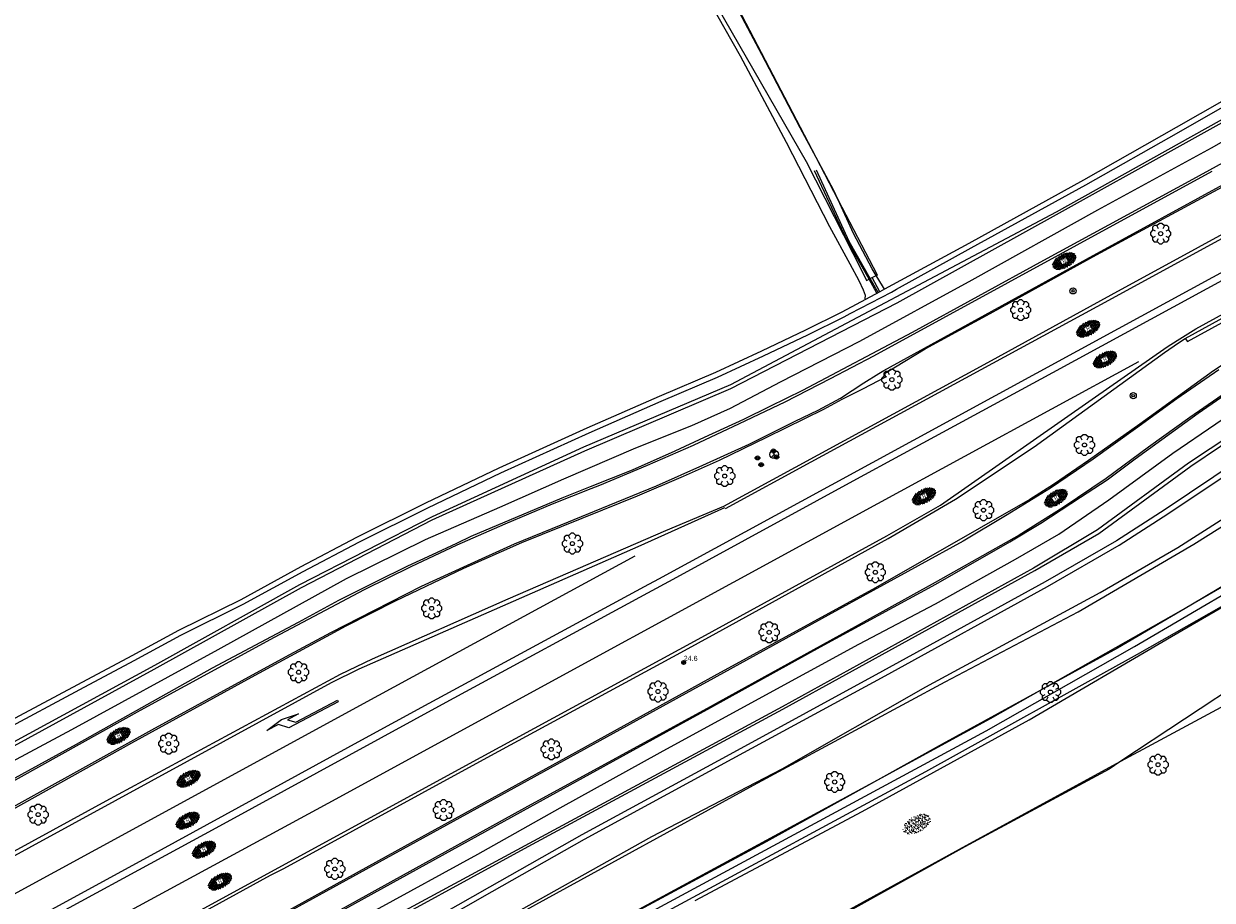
# Model space of a CAD drawing. Header units: metres. Extents: x 181682 to 183922, y 386244 to 387136.
# Tile 51 of 62: x 183084 to 183200, y 386852 to 386937. Entities that reach past the tile are written whole.
import ezdxf
from ezdxf.enums import TextEntityAlignment as Align

# ---------------------------------------------------------------- set-up
doc = ezdxf.new("R2010")
doc.units = ezdxf.units.M
for name, color, linetype, lineweight in [('B-WE-GR-BOOM-S', 251, 'Continuous', 25), ('B-WE-GW-TALUD_KRUIN-G', 251, 'Continuous', 18), ('B-WE-GW-TALUD_TEEN-G', 251, 'Continuous', 18), ('B-WE-GW-WATERGANG_INSTEEK-G', 251, 'Continuous', 18), ('B-WE-GW-WATERGANG_SLOOT_BODEM-G', 251, 'Continuous', 18), ('B-WE-IE-TERREINAFSCHEIDING_KUNSTMATIG_HEKWERK-G', 251, 'IE-TERREINAFSCHEIDING-KUNSTMATIG', 18), ('B-WE-OG-TOPOGRAFIE_TERREIN_AGRARISCH-GV', 251, 'Continuous', 18), ('B-WE-OG-TOPOGRAFIE_TERREIN_GROEN-GV', 251, 'Continuous', 18), ('B-WE-OG-TOPOGRAFIE_TERREIN_GROEN-SV', 251, 'Continuous', 25), ('B-WE-OG-TOPOGRAFIE_WATER-GV', 251, 'Continuous', 18), ('B-WE-OG-TOPOGRAFIE_WEG_BERM-GV', 251, 'Continuous', 18), ('B-WE-OG-TOPOGRAFIE_WEG_RIJWEG-GV', 251, 'Continuous', 18), ('B-WE-OG-TOPOGRAFIE_WEG_RIJWEG-SV', 251, 'Continuous', 25), ('B-WE-OG-TOPOGRAFIE_WEG_RIJWIELPAD-GV', 251, 'Continuous', 18), ('B-WE-OG-TOPOGRAFIE_WEG_RIJWIELPAD-SV', 251, 'Continuous', 25), ('B-WE-VW-BEWEGWIJZERING_DRAAGCONSTRUCTIE-S', 251, 'Continuous', 25), ('B-WE-VW-MARKERING-G', 251, 'Continuous', 18), ('B-WE-VW-MARKERING_PIJL-S', 251, 'Continuous', 25), ('B-WE-VW-VERKEERSTEKEN_BORD-S', 251, 'Continuous', 25), ('B-WE-VW-VERKEERSTEKEN_DRAAGCONSTRUCTIE-S', 251, 'Continuous', 25), ('Label_puntobject', 7, 'Continuous', 25)]:
    doc.layers.add(name, color=color, linetype=linetype, lineweight=lineweight)
doc.layers.add('B-WE-IE-MEUBILAIR_WEGMEUBILAIR-S', color=251, linetype='Continuous')
doc.styles.add('NLCS-ISO', font='NLCS-ISO.ttf')
doc.styles.get("Standard").update_dxf_attribs({"font": 'arial.ttf'})
doc.linetypes.add('IE-TERREINAFSCHEIDING-KUNSTMATIG', pattern='A,4,[82,NLCS.SHX,S=0.75,R=90,X=0,Y=0],4,-2', length=10)

# ---------------------------------------------------------------- blocks, each defined once
blk = doc.blocks.new('SIE-WEG_VERKEERSBORD_ROND-SO')
for radius in [0.3, 0.3, 0.12]:
    blk.add_circle((0, 0), radius)
blk = doc.blocks.new('SIE-WEG_WEGWIJZER-SO')
for q in [(-0.29, -0.29), (0, 0.41), (0.29, -0.29)]:
    blk.add_line((0, 0), q)
blk.add_circle((0, 0), 0.413)
blk = doc.blocks.new('SIE-WEG_VERKEERSBORD_PAAL-SO')
blk.add_line((-0.3, 0), (0.3, 0))
for radius in [0.2, 0.0745]:
    blk.add_circle((0, 0), radius)
blk = doc.blocks.new('SIE-WEG_PAAL_ALGEMEEN_TYPE_02-SO')
at = {"ltscale": 0.5}
h = blk.add_hatch(color=256, dxfattribs=at)
h.paths.add_polyline_path([(0, 0), (0.1875, 0, 0.41421356), (0, 0.1875)])
h.paths.add_polyline_path([(0, -0.1875), (0, 0), (-0.1875, 0, 0.41421356)])
for p, q in [((-0.1875, 0), (0.1875, 0)), ((0, -0.1875), (0, 0.1875))]:
    blk.add_line(p, q, dxfattribs=at)
blk.add_circle((0, 0), 0.1875, dxfattribs=at)
blk = doc.blocks.new('SGR-BOOM_01')
at = {"layer": 'B-WE-GR-BOOM-S'}
for points in [[(-0.5, 0.25, 0), (-0.75, 0.38, 0), (-1, 0.12, 0), (-1, -0.12, 0), (-0.75, -0.38, 0), (-0.5, -0.25, 0)], [(-0.33, 0.8, 0), (-0.62, 0.8, 0), (-0.8, 0.62, 0), (-0.8, 0.33, 0)], [(0.25, 0.5, 0), (0.38, 0.75, 0), (0.12, 1, 0), (-0.12, 1, 0), (-0.38, 0.75, 0), (-0.25, 0.5, 0)], [(0.8, 0.33, 0), (0.8, 0.62, 0), (0.62, 0.8, 0), (0.33, 0.8, 0)], [(0.5, -0.25, 0), (0.75, -0.38, 0), (1, -0.12, 0), (1, 0.12, 0), (0.75, 0.38, 0), (0.5, 0.25, 0)], [(-0.8, -0.33, 0), (-0.8, -0.62, 0), (-0.62, -0.8, 0), (-0.33, -0.8, 0)], [(-0.25, -0.5, 0), (-0.38, -0.75, 0), (-0.12, -1, 0), (0.12, -1, 0), (0.38, -0.75, 0), (0.25, -0.5, 0)], [(0.33, -0.8, 0), (0.62, -0.8, 0), (0.8, -0.62, 0), (0.8, -0.33, 0)]]:
    blk.add_polyline3d(points, dxfattribs=at)
blk.add_circle((0, 0), 0.2, dxfattribs=at)
blk.add_circle((0, 0), 0.2, dxfattribs=at)
blk = doc.blocks.new('B-SVW-MARKERING_PIJL_RA_7.5')
blk.add_polyline3d([(0, 0, 0), (0, 0.07, 0), (5.45, 0.07, 0), (6.2, -0.68, 0), (7.5, -0.68, 0), (5.7, -0.98, 0), (4, -0.68, 0), (5.2, -0.68, 0), (4.6, -0.08, 0), (0, -0.08, 0)], close=True)
blk = doc.blocks.new('SVH-GESLOTEN-SO')
at = {"linetype": 'Continuous', "lineweight": 0}
for p, q in [((-1.68, -0.04), (-0.19, 0.87)), ((-1.66, 0.12), (0.02, -0.91)), ((-1.63, -0.24), (0.18, 0.87)), ((-1.62, 0.22), (-0.67, 0.81)), ((-1.58, 0.3), (0.36, -0.89)), ((-1.52, -0.4), (-0.45, 0.26)), ((-1.45, 0.44), (-0.45, -0.17)), ((-1.37, -0.53), (-0.45, 0.03)), ((-1.28, 0.57), (-0.45, 0.06)), ((-1.08, 0.67), (-0.45, 0.29)), ((-0.84, 0.76), (-0.1, 0.3)), ((-0.58, 0.82), (0.27, 0.3)), ((-0.44, -0.88), (1.54, 0.34)), ((-0.37, 0.3), (0.5, 0.84)), ((-0.28, 0.87), (1.6, -0.28)), ((-0.12, -0.9), (1.64, 0.17)), ((0, 0.3), (0.77, 0.78)), ((0.08, 0.88), (1.67, -0.1)), ((0.37, 0.3), (1.01, 0.69)), ((0.37, 0.08), (1.22, 0.6)), ((0.37, -0.15), (1.4, 0.48)), ((0.37, 0.24), (1.48, -0.43)), ((0.37, 0.02), (1.32, -0.57)), ((0.52, 0.83), (1.65, 0.14)), ((-1.67, -0.1), (-0.39, -0.88)), ((-1.45, -0.46), (-1.04, -0.72)), ((-1.18, -0.65), (-0.45, -0.2)), ((-0.97, -0.74), (-0.24, -0.3)), ((-0.72, -0.82), (0.13, -0.3)), ((-0.23, -0.3), (0.65, -0.84)), ((0.14, -0.3), (0.91, -0.77)), ((0.27, -0.9), (1.68, -0.04)), ((0.37, -0.21), (1.13, -0.68)), ((0.8, -0.8), (1.57, -0.33))]:
    blk.add_line(p, q, dxfattribs=at)
at = {"linetype": 'Continuous', "lineweight": 0, "style": 'NLCS-ISO'}
blk.add_text('R', height=0.54, dxfattribs=at).set_placement((0, 0), align=Align.MIDDLE_CENTER)
blk = doc.blocks.new('SGR-GRAS_01-SO')
at = {"ltscale": 0.1}
for p, q in [((-1.96, -0.07), (-1.98, 0)), ((-1.93, 0.19), (-1.93, 0.24)), ((-1.89, 0.24), (-1.92, 0.25)), ((-1.67, 0.02), (-1.6, 0.04)), ((-1.6, 0.24), (-1.65, 0.29)), ((-1.53, 0.32), (-1.6, 0.35)), ((-1.45, 0.64), (-1.52, 0.66)), ((-1.52, 0.19), (-1.44, 0.19)), ((-1.47, 0.58), (-1.48, 0.65)), ((-1.43, 0.48), (-1.35, 0.5)), ((-1.36, 0.21), (-1.43, 0.23)), ((-1.42, 0.13), (-1.36, 0.17)), ((-1.38, 0.11), (-1.32, 0.16)), ((-1.37, 0.01), (-1.38, 0.08)), ((-1.33, 0.11), (-1.33, 0.19)), ((-1.3, 0.76), (-1.32, 0.77)), ((-1.28, 0.68), (-1.28, 0.76)), ((-1.17, 0.39), (-1.23, 0.43)), ((-1.17, 0.24), (-1.22, 0.29)), ((-1.15, 0.65), (-1.21, 0.7)), ((-1.11, 0.17), (-1.04, 0.19)), ((-1.03, 0.03), (-1.1, 0.07)), ((-0.94, 0.84), (-1, 0.88)), ((-0.97, 0.51), (-0.92, 0.57)), ((-0.89, 0.5), (-0.97, 0.52)), ((-0.94, 0.19), (-0.87, 0.19)), ((-0.92, 0.42), (-0.86, 0.46)), ((-0.89, 0.81), (-0.82, 0.81)), ((-0.87, 0.66), (-0.89, 0.73)), ((-0.8, 0.06), (-0.88, 0.08)), ((-0.87, 0.62), (-0.8, 0.64)), ((-0.8, 0.47), (-0.87, 0.51)), ((-0.75, 0.24), (-0.8, 0.29)), ((-0.77, 0.09), (-0.79, 0.16)), ((-0.73, 0.65), (-0.78, 0.7)), ((-0.74, 0.03), (-0.73, 0.11)), ((-0.67, 0.11), (-0.73, 0.14)), ((-0.69, 0.61), (-0.68, 0.68)), ((-0.58, 0.92), (-0.64, 0.96)), ((-0.56, 0.92), (-0.51, 0.97)), ((-0.56, 0.32), (-0.48, 0.34)), ((-0.44, 0.55), (-0.51, 0.59)), ((-0.43, 0.78), (-0.5, 0.8)), ((-0.42, 0.71), (-0.36, 0.74)), ((-0.34, 0.35), (-0.41, 0.37)), ((-0.32, 0.24), (-0.38, 0.29)), ((-0.31, 0.19), (-0.37, 0.22)), ((-0.37, 0.19), (-0.29, 0.19)), ((-0.31, 0.65), (-0.36, 0.7)), ((-0.32, 0.81), (-0.24, 0.81)), ((-0.32, 0.77), (-0.24, 0.79)), ((-0.28, 0.73), (-0.29, 0.81)), ((-0.21, 1), (-0.27, 1.03)), ((-0.24, 0.02), (-0.17, 0.04)), ((-0.18, 0.17), (-0.19, 0.24)), ((-0.08, 0.63), (-0.14, 0.67)), ((-0.14, -0.04), (-0.14, 0.03)), ((-0.09, 0.53), (-0.09, 0.6)), ((-0.08, 0.16), (-0.03, 0.21)), ((-0.07, 0.19), (0, 0.23)), ((0.06, 0.27), (-0.01, 0.3)), ((0, 0.47), (0.07, 0.49)), ((0.1, 0.24), (0.05, 0.29)), ((0.13, 0.64), (0.06, 0.66)), ((0.07, 0.99), (0.14, 1.03)), ((0.12, 0.65), (0.07, 0.7)), ((0.22, 0.2), (0.15, 0.22)), ((0.21, 0.19), (0.28, 0.19)), ((0.29, 0.71), (0.22, 0.75)), ((0.24, 0.92), (0.31, 0.94)), ((0.26, 0.81), (0.33, 0.81)), ((0.32, 0.81), (0.3, 0.89)), ((0.31, 0.17), (0.39, 0.19)), ((0.32, 0.57), (0.38, 0.62)), ((0.42, 0.34), (0.36, 0.38)), ((0.42, 0.25), (0.4, 0.32)), ((0.43, 0.48), (0.49, 0.51)), ((0.53, 0.24), (0.47, 0.29)), ((0.54, 0.65), (0.49, 0.7)), ((0.56, -0.02), (0.49, 0.02)), ((0.5, 0.45), (0.51, 0.53)), ((0.59, 0.93), (0.52, 0.94)), ((0.55, 0.62), (0.63, 0.64)), ((0.65, 0.79), (0.58, 0.83)), ((0.68, 0.49), (0.61, 0.51)), ((0.77, 0.05), (0.7, 0.07)), ((0.78, 0.42), (0.72, 0.46)), ((0.78, 0.19), (0.86, 0.19)), ((0.83, 0.81), (0.91, 0.81)), ((0.92, 0.06), (0.85, 0.09)), ((0.87, 0.31), (0.94, 0.33)), ((0.95, 0.24), (0.9, 0.29)), ((0.91, 0.89), (0.91, 0.92)), ((0.97, 0.65), (0.91, 0.7)), ((0.93, 0.76), (0.99, 0.8)), ((1.01, 0.87), (0.95, 0.91)), ((1.01, 0.33), (1, 0.4)), ((1.15, 0.78), (1.08, 0.8)), ((1.15, 0.5), (1.08, 0.54)), ((1.1, 0.38), (1.1, 0.45)), ((1.11, 0.77), (1.18, 0.79)), ((1.24, 0.34), (1.17, 0.36)), ((1.18, 0.01), (1.26, 0.03)), ((1.21, 0.21), (1.26, 0.26)), ((1.28, 0.14), (1.22, 0.17)), ((1.28, 0.25), (1.35, 0.29)), ((1.37, 0.24), (1.32, 0.29)), ((1.39, 0.65), (1.34, 0.7)), ((1.36, 0.19), (1.43, 0.19)), ((1.42, 0.46), (1.5, 0.48)), ((1.51, 0.58), (1.44, 0.62)), ((1.64, 0.21), (1.58, 0.25)), ((1.61, 0.41), (1.59, 0.48)), ((1.69, 0.3), (1.7, 0.37)), ((1.79, 0.19), (1.72, 0.21)), ((1.74, 0.16), (1.81, 0.18)), ((1.8, 0.24), (1.75, 0.29)), ((1.93, 0.19), (1.95, 0.19)), ((-1.92, -0.16), (-1.85, -0.12)), ((-1.82, -0.08), (-1.9, -0.06)), ((-1.76, -0.13), (-1.82, -0.09)), ((-1.78, -0.3), (-1.73, -0.25)), ((-1.62, -0.5), (-1.69, -0.46)), ((-1.63, -0.57), (-1.68, -0.52)), ((-1.61, -0.17), (-1.67, -0.11)), ((-1.57, -0.44), (-1.49, -0.44)), ((-1.54, -0.66), (-1.5, -0.64)), ((-1.4, -0.05), (-1.46, -0.01)), ((-1.38, -0.46), (-1.38, -0.39)), ((-1.35, -0.28), (-1.28, -0.26)), ((-1.27, -0.23), (-1.34, -0.21)), ((-1.26, -0.42), (-1.33, -0.38)), ((-1.27, -0.56), (-1.28, -0.48)), ((-1.21, -0.57), (-1.26, -0.52)), ((-1.18, -0.67), (-1.25, -0.65)), ((-1.19, -0.17), (-1.24, -0.11)), ((-1.13, -0.78), (-1.19, -0.75)), ((-1.06, -0.39), (-1, -0.35)), ((-1.04, -0.58), (-0.97, -0.57)), ((-0.99, -0.44), (-0.92, -0.44)), ((-0.9, -0.34), (-0.96, -0.3)), ((-0.9, -0.65), (-0.84, -0.6)), ((-0.84, -0.94), (-0.85, -0.93)), ((-0.78, -0.57), (-0.84, -0.52)), ((-0.76, -0.7), (-0.83, -0.67)), ((-0.76, -0.17), (-0.82, -0.11)), ((-0.8, -0.13), (-0.73, -0.11)), ((-0.71, -0.38), (-0.79, -0.36)), ((-0.79, -0.54), (-0.78, -0.46)), ((-0.72, -0.89), (-0.65, -0.87)), ((-0.71, -0.9), (-0.64, -0.86)), ((-0.62, -0.82), (-0.7, -0.8)), ((-0.67, -0.48), (-0.69, -0.4)), ((-0.53, -0.26), (-0.6, -0.22)), ((-0.58, -0.99), (-0.59, -0.97)), ((-0.57, -0.1), (-0.5, -0.06)), ((-0.49, -0.25), (-0.44, -0.19)), ((-0.48, -0.44), (-0.41, -0.42)), ((-0.4, -0.63), (-0.46, -0.59)), ((-0.38, -0.98), (-0.43, -0.93)), ((-0.42, -0.44), (-0.34, -0.44)), ((-0.36, -0.57), (-0.41, -0.52)), ((-0.34, -0.17), (-0.39, -0.11)), ((-0.26, -0.99), (-0.33, -0.95)), ((-0.25, -0.09), (-0.32, -0.07)), ((-0.17, -0.18), (-0.24, -0.14)), ((-0.16, -0.53), (-0.23, -0.51)), ((-0.21, -0.61), (-0.15, -0.58)), ((-0.19, -0.62), (-0.19, -0.54)), ((-0.17, -0.74), (-0.1, -0.72)), ((-0.07, -0.97), (-0.14, -0.95)), ((-0.04, -0.55), (-0.1, -0.51)), ((-0.08, -0.4), (-0.09, -0.32)), ((-0.01, -1.01), (0.04, -0.95)), ((0.05, -0.98), (0, -0.93)), ((0.07, -0.57), (0.01, -0.52)), ((0.02, -0.96), (0.01, -0.89)), ((0.08, -0.17), (0.03, -0.11)), ((0.1, -0.91), (0.03, -0.88)), ((0.07, -0.29), (0.14, -0.27)), ((0.19, -0.1), (0.13, -0.06)), ((0.16, -0.44), (0.23, -0.44)), ((0.17, -1.04), (0.22, -1.02)), ((0.31, -0.24), (0.24, -0.22)), ((0.33, -0.47), (0.26, -0.43)), ((0.29, -0.33), (0.35, -0.29)), ((0.4, -0.68), (0.32, -0.66)), ((0.39, -0.6), (0.45, -0.55)), ((0.39, -0.59), (0.46, -0.57)), ((0.4, -0.69), (0.41, -0.62)), ((0.46, -0.83), (0.4, -0.8)), ((0.47, -0.98), (0.42, -0.93)), ((0.49, -0.57), (0.44, -0.52)), ((0.45, -0.12), (0.46, -0.05)), ((0.51, -0.17), (0.45, -0.11)), ((0.52, -0.32), (0.5, -0.24)), ((0.62, -0.88), (0.6, -0.81)), ((0.63, -0.14), (0.7, -0.12)), ((0.69, -0.39), (0.62, -0.35)), ((0.64, -0.84), (0.71, -0.81)), ((0.7, -0.89), (0.77, -0.88)), ((0.73, -0.44), (0.81, -0.44)), ((0.82, -0.76), (0.76, -0.72)), ((0.78, -0.04), (0.85, 0)), ((0.86, -0.39), (0.79, -0.37)), ((0.8, -0.19), (0.85, -0.14)), ((0.86, -0.94), (0.84, -0.93)), ((0.91, -0.57), (0.86, -0.52)), ((0.93, -0.17), (0.88, -0.11)), ((0.95, -0.83), (0.88, -0.81)), ((0.94, -0.44), (1.01, -0.42)), ((1.05, -0.31), (0.99, -0.27)), ((1, -0.77), (1, -0.7)), ((1.05, -0.2), (1.05, -0.12)), ((1.11, -0.24), (1.1, -0.16)), ((1.19, -0.68), (1.12, -0.64)), ((1.14, -0.56), (1.21, -0.52)), ((1.21, -0.8), (1.2, -0.73)), ((1.33, -0.1), (1.26, -0.08)), ((1.26, -0.75), (1.33, -0.73)), ((1.34, -0.57), (1.29, -0.52)), ((1.36, -0.17), (1.3, -0.11)), ((1.31, -0.44), (1.38, -0.44)), ((1.42, -0.23), (1.35, -0.19)), ((1.42, -0.54), (1.35, -0.52)), ((1.55, -0.6), (1.49, -0.56)), ((1.5, -0.29), (1.57, -0.27)), ((1.64, -0.27), (1.65, -0.2)), ((1.64, -0.27), (1.7, -0.23)), ((1.68, -0.55), (1.74, -0.5)), ((1.71, -0.16), (1.69, -0.09)), ((1.78, -0.15), (1.71, -0.11)), ((1.71, -0.52), (1.71, -0.52)), ((1.78, -0.17), (1.73, -0.11)), ((1.88, -0.25), (1.81, -0.23))]:
    blk.add_line(p, q, dxfattribs=at)
at = {"ltscale": 0.1, "style": 'NLCS-ISO'}
blk.add_attdef('TYPE', text='', height=0.5, dxfattribs=at).set_placement((3.47, -0.02), align=Align.MIDDLE_CENTER)

msp = doc.modelspace()

# ---------------------------------------------------------------- linework, layer by layer
at = {"layer": 'B-WE-GW-TALUD_KRUIN-G'}
for points in [[(183205.787, 386885.48, 28.595), (183197.727, 386880.719, 28.564), (183190.58, 386876.497, 28.536), (183183.035, 386872.367, 28.505), (183173.475, 386867.135, 28.465), (183167.155, 386863.637, 28.472), (183156.288, 386857.622, 28.483), (183138.9, 386848.243, 28.521)], [(183149.373, 386851.892, 28.334), (183165.654, 386860.564, 28.308), (183181.972, 386869.503, 28.323), (183195.844, 386877.641, 28.397), (183203.126, 386881.867, 28.41)]]:
    msp.add_polyline3d(points, dxfattribs=at)
at = {"layer": 'B-WE-GW-TALUD_TEEN-G'}
for points in [[(183129.106, 386849.157, 25.394), (183145.142, 386858.146, 25.243), (183157.856, 386864.727, 25.237), (183171.867, 386872.739, 25.305), (183188.883, 386881.953, 25.314), (183196.454, 386886.33, 25.287), (183202.844, 386890.413, 25.318)], [(183203.328, 386873.669, 25.815), (183190.911, 386865.47, 25.486), (183189.761, 386864.71, 25.456), (183175.668, 386857.136, 25.412), (183163.241, 386850.185, 25.507)]]:
    msp.add_polyline3d(points, dxfattribs=at)
at = {"layer": 'B-WE-GW-WATERGANG_INSTEEK-G'}
for points in [[(183167.869, 386911.526, 24.671), (183167.857, 386911.545, 24.671), (183167.651, 386911.879, 24.662), (183167.044, 386912.863, 24.638), (183166.634, 386913.528, 24.621), (183164.811, 386916.981, 24.65), (183163.316, 386920.265, 24.692), (183162.87, 386921.245, 24.704), (183161.175, 386924.373, 24.701), (183159.603, 386927.276, 24.698), (183155.878, 386934.444, 24.656), (183152.054, 386941.63, 24.644), (183148.123, 386948.833, 24.555), (183142.985, 386958.373, 24.508)], [(183140.845, 386957.562, 24.357), (183147.781, 386944.863, 24.401), (183153.765, 386934.296, 24.538), (183158.249, 386925.879, 24.668), (183162.49, 386917.668, 24.698), (183164.451, 386914, 24.692), (183165.332, 386912.37, 24.671), (183165.771, 386911.478, 24.68), (183165.942, 386910.951, 24.692), (183165.918, 386910.58, 24.736)]]:
    msp.add_polyline3d(points, dxfattribs=at)
at = {"layer": 'B-WE-GW-WATERGANG_SLOOT_BODEM-G'}
for points in [[(183167.108, 386911.152, 24.435), (183166.334, 386912.515, 24.465), (183164.161, 386916.342, 24.548), (183161.001, 386923.084, 24.301)], [(183167.231, 386911.213, 24.428), (183166.454, 386912.573, 24.467), (183164.385, 386916.193, 24.57), (183161.223, 386923.142, 24.328)]]:
    msp.add_polyline3d(points, dxfattribs=at)
at = {"layer": 'B-WE-IE-TERREINAFSCHEIDING_KUNSTMATIG_HEKWERK-G'}
msp.add_polyline3d([(183107.435, 386830.983, 28.269), (183131.086, 386843.233, 28.64), (183152.522, 386854.826, 28.592), (183177.763, 386868.452, 28.515), (183192.237, 386876.687, 28.557), (183202.461, 386882.668, 28.406), (183218.215, 386891.786, 28.563), (183235.892, 386902.207, 28.589), (183250.173, 386909.605, 28.726), (183263.717, 386916.627, 28.681), (183272.607, 386920.888, 28.666), (183285.907, 386927.183, 28.714), (183298.248, 386932.796, 28.832), (183307.008, 386936.989, 28.998), (183321.389, 386943.446, 28.904), (183322.199, 386943.769, 28.886)], dxfattribs=at)
at = {"layer": 'B-WE-OG-TOPOGRAFIE_TERREIN_AGRARISCH-GV'}
msp.add_line((183167.378, 386911.285, 24.653), (183166.651, 386912.67), dxfattribs=at)
for points in [[(183212.455, 386936.547, 24.707), (183210.989, 386935.687, 24.707), (183203.098, 386931.169, 24.621), (183196.311, 386927.303, 24.564), (183187.256, 386922.168, 24.564), (183176.072, 386916.004, 24.597), (183167.857, 386911.545, 24.65), (183167.378, 386911.285, 24.653)], [(183167.378, 386911.285, 24.653), (183163.69, 386909.291, 24.837), (183160.132, 386907.548, 24.926), (183155.827, 386905.482, 24.985), (183151.339, 386903.399, 25), (183145.863, 386901.062, 24.935), (183138.809, 386897.971, 24.846), (183130.205, 386894.058, 24.837), (183123.049, 386890.653, 24.899), (183116.335, 386887.296, 24.89), (183110.884, 386884.447, 24.988), (183105.03, 386881.237, 25.047), (183098.942, 386878.239, 25.127), (183094.388, 386875.762, 25.178), (183089.095, 386872.919, 25.193), (183081.562, 386868.899, 25.225)]]:
    msp.add_polyline3d(points, dxfattribs=at)
at = {"layer": 'B-WE-OG-TOPOGRAFIE_TERREIN_GROEN-GV'}
for points in [[(183088.732, 386829.433, 25.515), (183093.173, 386832.321, 25.575), (183105.49, 386839.391, 25.513), (183118.383, 386846.407, 25.442), (183129.56, 386852.764, 25.258), (183138.566, 386857.876, 25.119), (183152.986, 386865.701, 25.077), (183167.901, 386873.812, 25.157), (183183.762, 386882.543, 25.139), (183190.738, 386886.545, 25.154), (183195.501, 386889.607, 25.196), (183202.652, 386894.398, 25.296)], [(183090.678, 386825.519, 25.921), (183091.951, 386827.796, 25.921), (183092.215, 386827.96, 25.922), (183102.401, 386834.289, 25.98), (183117.251, 386842.315, 25.95), (183133.826, 386851.49, 25.752), (183155.054, 386863.145, 25.695), (183173.754, 386873.217, 25.72), (183186.748, 386880.069, 25.798), (183198.042, 386886.661, 25.735), (183207.931, 386892.86, 25.546)], [(183202.238, 386883.308, 28.501), (183198.058, 386880.907, 28.491), (183197.727, 386880.719, 28.492), (183183.035, 386872.367, 28.542), (183178.17, 386869.602, 28.559), (183167.155, 386863.637, 28.599), (183143.87, 386851.027, 28.684), (183130.225, 386843.812, 28.688), (183118.942, 386837.847, 28.692), (183099.108, 386827.285, 28.621), (183098.994, 386827.051, 28.621), (183099.255, 386826.303, 28.623), (183099.91, 386826.352, 28.658)], [(183203.096, 386881.915, 28.538), (183192.516, 386875.903, 28.726), (183171.844, 386864.441, 28.706), (183146.302, 386850.652, 28.704), (183131.358, 386842.606, 28.801)], [(183139.083, 386837.585, 26.127), (183140.302, 386838.157, 26.103), (183145.862, 386840.768, 25.994), (183155.471, 386846.081, 25.774), (183159.455, 386848.284, 25.683), (183176.164, 386857.466, 25.619), (183190.911, 386865.47, 25.605), (183194.365, 386867.344, 25.602), (183205.776, 386873.489, 25.808), (183207.082, 386875.446, 26.119)]]:
    msp.add_polyline3d(points, dxfattribs=at)
at = {"layer": 'B-WE-OG-TOPOGRAFIE_WATER-GV'}
for points in [[(183104.577, 387026.313, 0), (183117.498, 387002.389, 0), (183142.644, 386954.58, 0), (183160.211, 386923.981, 0), (183164.747, 386915.054, 0), (183165.96, 386912.668, 25.028), (183166.097, 386912.399, 0), (183166.334, 386912.515, 0), (183166.454, 386912.573, 0), (183166.651, 386912.67, 0)], [(183166.651, 386912.67, 0), (183167.044, 386912.863, 0), (183167.147, 386912.913, 0), (183163.316, 386920.265, 0), (183161.175, 386924.373, 0), (183151.294, 386943.337, 0), (183130.725, 386981.905, 0), (183110.829, 387018.342, 0), (183106.177, 387027.102, 0)], [(183208.601, 386932.446, 24.038), (183184.602, 386919.061, 24.02), (183152.818, 386902.204, 24.086), (183138.485, 386896.111, 23.997), (183123.71, 386889.317, 24.177), (183110.757, 386882.684, 24.217), (183096.609, 386874.814, 24.167), (183077.256, 386864.302, 24.236), (183057.872, 386853.612, 24.156), (183032.299, 386840.776, 24.187), (183012.261, 386831.088, 24.319), (182987.321, 386818.09, 24.266)], [(182987.417, 386817.851, 24.319), (183012.389, 386830.804, 24.293), (183032.47, 386840.417, 24.206), (183058.025, 386853.386, 24.11), (183077.416, 386863.998, 24.222), (183096.567, 386874.472, 24.16), (183110.941, 386882.438, 24.241), (183123.719, 386889.019, 24.158), (183138.614, 386895.765, 24.029), (183152.844, 386901.86, 24.093), (183169.094, 386910.195, 24.058), (183184.632, 386918.824, 24.017), (183208.775, 386932.206, 24.045)], [(183081.797, 386868.458, 25.225), (183089.331, 386872.479, 25.193), (183094.626, 386875.322, 25.178), (183099.172, 386877.794, 25.127), (183105.261, 386880.793, 25.047), (183111.12, 386884.006, 24.988), (183116.562, 386886.851, 24.89), (183123.268, 386890.204, 24.899), (183130.416, 386893.605, 24.837), (183139.012, 386897.515, 24.846), (183146.061, 386900.603, 24.935), (183151.543, 386902.942, 25), (183156.041, 386905.029, 24.985), (183160.35, 386907.098, 24.926), (183163.917, 386908.846, 24.837), (183164.5, 386909.154, 24.801), (183168.514, 386911.23, 24.653), (183169.008, 386911.53, 24.644), (183176.313, 386915.566, 24.597), (183187.5, 386921.732, 24.564), (183196.558, 386926.868, 24.564), (183203.346, 386930.735, 24.621)], [(183206.326, 386929.038, 25.133), (183199.719, 386925.296, 25.151), (183188.619, 386919.255, 25.136), (183176.38, 386912.405, 25.21), (183165.391, 386906.427, 25.219), (183157.66, 386902.473, 25.184), (183152.781, 386899.89, 25.139), (183149.027, 386898.215, 25.071), (183143.534, 386896.032, 25.124), (183136.527, 386892.995, 25.036), (183130.291, 386890.245, 25.021), (183123.029, 386887.067, 25.006), (183115.308, 386883.281, 25.08), (183102.778, 386876.345, 25.091), (183088.511, 386868.554, 25.08), (183083.105, 386865.659, 24.95), (183071.15, 386859.146, 25.134), (183059.813, 386852.816, 25.058), (183044.08, 386844.27, 25.058), (183029.416, 386836.758, 25.101), (183015.904, 386830.281, 25.08), (183003.484, 386824.139, 25.091), (182989.601, 386817.141, 25.08)], [(183212.111, 386904.232, 24.052), (183197.517, 386894.554, 23.995), (183188.63, 386888.048, 24.044), (183182.385, 386884.319, 24.054), (183157.874, 386870.793, 24.061), (183115.759, 386848.069, 24.102), (183104.738, 386841.944, 24.11), (183092.376, 386835.451, 23.218), (183065.838, 386820.222, 24.207), (183010.622, 386788.812, 24.158), (182953.667, 386756.184, 24.187)], [(182953.788, 386755.946, 24.217), (183010.583, 386788.477, 24.153), (183066.039, 386819.923, 24.197), (183092.867, 386835.393, 24.071), (183104.785, 386841.727, 24.094), (183115.926, 386847.78, 24.085), (183133.063, 386857.174, 24.045), (183157.929, 386870.551, 24.011), (183182.52, 386884.094, 24.057), (183188.759, 386887.703, 24.026), (183197.733, 386894.28, 23.958), (183212.211, 386904.023, 24.01)], [(182974.101, 386769.258, 24.7), (182992.143, 386779.55, 24.789), (183004.905, 386786.896, 24.813), (183016.653, 386793.519, 24.765), (183029.204, 386800.648, 24.768), (183043.792, 386809.115, 24.827), (183059.184, 386817.76, 24.827), (183071.577, 386825.03, 24.973), (183079.243, 386829.094, 25), (183087.384, 386833.744, 25.021), (183095.205, 386838.15, 25.027), (183107.762, 386845.378, 25.041), (183118.182, 386850.933, 25.05), (183128.175, 386856.424, 25.068), (183136.195, 386860.917, 25.11), (183145.957, 386866.324, 25.11), (183155.175, 386871.357, 25.107), (183165.324, 386876.894, 25.11), (183172.818, 386880.849, 25.119), (183180.638, 386885.199, 25.065), (183184.858, 386887.632, 25.11), (183189.734, 386890.972, 25.151), (183195.974, 386895.549, 25.166), (183204.36, 386901.255, 25.187)], [(183202.371, 386894.812, 25.296), (183195.227, 386890.025, 25.196), (183190.478, 386886.972, 25.154), (183183.517, 386882.979, 25.139), (183167.661, 386874.251, 25.157), (183152.747, 386866.14, 25.077), (183138.323, 386858.313, 25.119), (183129.313, 386853.199, 25.258), (183118.14, 386846.844, 25.442), (183105.246, 386839.827, 25.513), (183092.925, 386832.756, 25.575), (183071.64, 386820.681, 25.628), (183056.551, 386811.991, 25.643), (183037.551, 386801.539, 25.581), (183025.416, 386795.302, 25.575), (183009.14, 386786.061, 25.584), (182996.035, 386778.116, 25.563), (182975.125, 386765.527, 25.498)]]:
    msp.add_polyline3d(points, dxfattribs=at)
at = {"layer": 'B-WE-OG-TOPOGRAFIE_WEG_BERM-GV'}
msp.add_polyline3d([(183197.171, 386906.738, 25.772), (183197.406, 386906.425, 25.735), (183214.693, 386915.91, 25.743), (183221.109, 386919.414, 25.751)], dxfattribs=at)
at = {"layer": 'B-WE-OG-TOPOGRAFIE_WEG_RIJWEG-GV'}
msp.add_line((183196.544, 386906.306, 25.77), (183197.171, 386906.738, 25.772), dxfattribs=at)
for points in [[(183197.171, 386906.738, 25.772), (183214.479, 386916.208, 25.832), (183226.834, 386922.97, 25.803), (183234.122, 386926.915, 25.812)], [(183217.837, 386926.183, 25.909), (183215.146, 386924.718, 25.89), (183189.919, 386910.953, 25.819), (183177.896, 386904.36, 25.832), (183152.125, 386890.341, 25.761)], [(183147.957, 386876.081, 25.678), (183151.43, 386877.967, 25.68), (183168.188, 386887.195, 25.706), (183174.766, 386891.05, 25.708), (183182.444, 386896.146, 25.707), (183195.154, 386905.347, 25.764), (183196.544, 386906.306, 25.77)], [(183152.125, 386890.341, 25.761), (183146.485, 386887.956, 25.757), (183131.08, 386881.294, 25.675), (183117.859, 386875.445, 25.642), (183114.739, 386873.93, 25.652), (183091.861, 386861.586, 25.616), (183079.399, 386854.795, 25.575), (183053.536, 386840.647, 25.583), (183053.406, 386840.577, 25.583)], [(183060.179, 386828.176, 25.598), (183064.585, 386830.596, 25.602), (183084.971, 386841.786, 25.596), (183085.635, 386842.121, 25.61), (183107.938, 386854.361, 25.645), (183109.215, 386855.011, 25.64), (183129.441, 386866.027, 25.666), (183147.957, 386876.081, 25.678)]]:
    msp.add_polyline3d(points, dxfattribs=at)
at = {"layer": 'B-WE-OG-TOPOGRAFIE_WEG_RIJWIELPAD-GV'}
for points in [[(183227.806, 386938.597, 25.572), (183225.829, 386937.527, 25.551), (183211.459, 386929.695, 25.42), (183197.89, 386922.244, 25.323), (183183.372, 386914.335, 25.315), (183170.547, 386907.31, 25.35), (183159.834, 386901.652, 25.35), (183156.646, 386900.088, 25.393), (183154.087, 386898.821, 25.358), (183150.242, 386897.06, 25.323), (183147.398, 386895.733, 25.323), (183143.21, 386893.891, 25.297), (183139.122, 386892.261, 25.323)], [(183140.351, 386890.01, 25.403), (183143.738, 386891.385, 25.411), (183148.23, 386893.295, 25.402), (183151.73, 386894.863, 25.393), (183156.357, 386897.111, 25.42), (183161.915, 386899.842, 25.36), (183163.728, 386900.79, 25.424), (183165.79, 386901.858, 25.408), (183167.99, 386902.997, 25.424), (183167.829, 386903.308, 25.424), (183171.808, 386905.709, 25.428), (183178.141, 386909.17, 25.35), (183188.532, 386914.886, 25.42), (183202.018, 386922.174, 25.46), (183215.922, 386929.811, 25.559)], [(183213.298, 386911.271, 25.422), (183213.118, 386911.643, 25.431), (183209.349, 386909.495, 25.492), (183205.345, 386907.15, 25.422), (183199.933, 386903.567, 25.414), (183192.748, 386898.369, 25.44), (183187.757, 386894.83, 25.449), (183184.326, 386892.477, 25.457), (183182.034, 386891.023, 25.414), (183166.967, 386882.383, 25.405), (183151.175, 386873.765, 25.396), (183149.674, 386872.938, 25.395)], [(183150.883, 386870.724, 25.288), (183161.615, 386876.629, 25.309), (183172.866, 386882.742, 25.374), (183180.064, 386886.876, 25.335), (183183.094, 386888.71, 25.335), (183186.962, 386891.246, 25.317), (183189.57, 386892.937, 25.366), (183192.291, 386894.996, 25.344), (183198.465, 386899.429, 25.352), (183202.443, 386902.202, 25.3), (183206.055, 386904.6, 25.352), (183214.269, 386909.504, 25.387), (183214.311, 386909.526, 25.386)], [(183139.122, 386892.261, 25.323), (183136.348, 386891.156, 25.341), (183127.474, 386887.397, 25.271), (183126.094, 386886.738, 25.288), (183123.7, 386885.62, 25.28), (183121.306, 386884.501, 25.288), (183118.209, 386882.97, 25.262), (183114.572, 386881.176, 25.28), (183110.616, 386879.003, 25.245), (183102.236, 386874.55, 25.227), (183088.963, 386867.107, 25.288), (183076.243, 386860.164, 25.297), (183062, 386852.33, 25.236), (183050.467, 386845.958, 25.258)], [(183051.691, 386843.717, 25.28), (183058.809, 386847.628, 25.315), (183067.922, 386852.69, 25.288), (183080.213, 386859.381, 25.315), (183094.405, 386867.283, 25.402), (183106.063, 386873.681, 25.367), (183115.315, 386878.676, 25.306), (183120.115, 386881.118, 25.332), (183126.807, 386884.317, 25.35), (183132.466, 386886.808, 25.385), (183140.351, 386890.01, 25.403)], [(183149.674, 386872.938, 25.395), (183136.098, 386865.466, 25.379), (183120.367, 386856.807, 25.379), (183101.912, 386846.613, 25.422), (183088.784, 386839.338, 25.414), (183071.509, 386829.731, 25.352), (183062.234, 386824.414, 25.321)], [(183063.426, 386822.229, 25.324), (183068.536, 386825.067, 25.321), (183089.694, 386836.99, 25.365), (183092.906, 386838.808, 25.309), (183105.548, 386845.744, 25.317), (183118.053, 386852.641, 25.344), (183133.272, 386861.025, 25.282), (183147.888, 386869.076, 25.282), (183150.883, 386870.724, 25.288)]]:
    msp.add_polyline3d(points, dxfattribs=at)
at = {"layer": 'B-WE-VW-MARKERING-G'}
for points in [[(183195.417, 386905.916, 25.775), (183196.399, 386906.536, 25.784), (183198.21, 386907.679, 25.802), (183221.696, 386920.56, 25.784), (183233.971, 386927.192, 25.853), (183241.746, 386931.393, 25.897), (183257.47, 386939.699, 25.947), (183264.039, 386943.023, 25.881), (183274.618, 386948.279, 25.905), (183293.814, 386957.248, 25.941), (183305.734, 386962.462, 25.969), (183312.596, 386965.412, 25.963), (183322.097, 386969.299, 25.995), (183323.863, 386969.982, 25.997), (183333.485, 386973.706, 26.008), (183340.919, 386976.528, 25.989), (183346.928, 386978.741, 25.983), (183358.038, 386982.702, 25.959), (183369.104, 386986.367, 25.993), (183379.448, 386989.652, 26.019)], [(183077.637, 386860.685, 25.246), (183095.256, 386870.446, 25.266), (183108.319, 386877.595, 25.309), (183112.738, 386879.929, 25.319), (183117.094, 386882.231, 25.326), (183121.667, 386884.486, 25.324), (183126.143, 386886.598, 25.34), (183130.819, 386888.64, 25.358), (183135.447, 386890.585, 25.339), (183139.219, 386892.084, 25.35), (183140.068, 386892.421, 25.353), (183144.718, 386894.357, 25.389), (183149.203, 386896.303, 25.393), (183153.697, 386898.441, 25.378), (183158.16, 386900.561, 25.381), (183162.561, 386902.806, 25.401), (183166.814, 386905.022, 25.408), (183186.637, 386915.858, 25.37), (183199.83, 386923.053, 25.457)], [(183078.675, 386858.747, 25.291), (183096.361, 386868.534, 25.278), (183109.381, 386875.654, 25.319), (183113.813, 386878.036, 25.378), (183118.065, 386880.207, 25.35), (183122.677, 386882.558, 25.345), (183127.143, 386884.604, 25.379), (183131.724, 386886.676, 25.366), (183136.296, 386888.557, 25.372), (183140.266, 386890.165, 25.4), (183140.978, 386890.453, 25.405), (183145.6, 386892.34, 25.431), (183150.107, 386894.368, 25.427), (183154.623, 386896.417, 25.439), (183159.141, 386898.673, 25.436), (183161.362, 386899.719, 25.424), (183163.549, 386900.892, 25.418), (183165.825, 386902.407, 25.445), (183167.283, 386903.316, 25.478), (183167.77, 386903.607, 25.397), (183187.548, 386914.46, 25.422), (183201.974, 386922.346, 25.416)], [(182988.281, 386796.717, 25.711), (182999.668, 386802.904, 25.698), (183018.284, 386813.039, 25.713), (183038.091, 386823.806, 25.743), (183056.954, 386834.08, 25.756), (183060.616, 386836.074, 25.759), (183081.54, 386847.52, 25.786), (183102.99, 386859.181, 25.786), (183125.063, 386871.252, 25.798), (183144.766, 386881.924, 25.795), (183147.214, 386883.25, 25.795), (183164.798, 386892.832, 25.831), (183169.688, 386895.494, 25.803), (183184.255, 386903.391, 25.844), (183196.034, 386909.811, 25.84), (183213.202, 386919.158, 25.869)], [(183202.861, 386917.614, 25.857), (183189.705, 386910.437, 25.852), (183160.66, 386894.648, 25.801), (183152.297, 386890.093, 25.77)], [(182980.593, 386793.305, 25.707), (183000.188, 386804.007, 25.701), (183021.672, 386815.703, 25.721), (183043.116, 386827.367, 25.756), (183055.242, 386833.957, 25.766), (183056.613, 386834.705, 25.768), (183070.199, 386842.113, 25.784), (183097.289, 386856.873, 25.782), (183116.828, 386867.567, 25.798), (183123.426, 386871.15, 25.809), (183144.431, 386882.538, 25.832), (183145.811, 386883.286, 25.833), (183162.673, 386892.451, 25.844), (183190.69, 386907.685, 25.872), (183204.68, 386915.313, 25.856)], [(182990.885, 386790.884, 25.603), (183003, 386797.499, 25.575), (183020.74, 386807.187, 25.599), (183042.394, 386818.954, 25.6), (183060, 386828.503, 25.615), (183063.195, 386830.236, 25.618), (183084.808, 386842.084, 25.643), (183106.158, 386853.699, 25.646), (183128.502, 386865.862, 25.66), (183147.797, 386876.375, 25.683), (183149.65, 386877.385, 25.685), (183168.059, 386887.471, 25.702), (183173.31, 386890.473, 25.715), (183188.099, 386900.821, 25.757), (183195.417, 386905.916, 25.775)], [(182942.041, 386767.955, 25.587), (182966.45, 386781.285, 25.6), (182988.658, 386793.443, 25.607), (183002.787, 386801.125, 25.634), (183019.318, 386810.079, 25.632), (183041.256, 386822.033, 25.686), (183058.415, 386831.405, 25.691), (183068.66, 386837.001, 25.694), (183089.679, 386848.433, 25.734), (183114.343, 386861.817, 25.782), (183140.029, 386875.828, 25.808), (183146.246, 386879.214, 25.813), (183167.205, 386890.63, 25.832), (183192.653, 386904.49, 25.853)], [(183200.456, 386903.673, 25.442), (183196.361, 386900.836, 25.457), (183192.339, 386897.899, 25.451), (183188.209, 386894.956, 25.421), (183184.054, 386892.109, 25.481), (183179.826, 386889.518, 25.454), (183175.505, 386886.95, 25.433), (183162.347, 386879.734, 25.419), (183150.55, 386873.224, 25.427), (183149.756, 386872.788, 25.428), (183131.66, 386862.842, 25.451), (183118.538, 386855.616, 25.373), (183100.675, 386845.794, 25.39), (183090.286, 386840.011, 25.379), (183062.35, 386824.202, 25.378), (183046.283, 386815.109, 25.377), (183035.635, 386809.002, 25.362), (182975.509, 386774.578, 25.252)], [(183201.729, 386901.838, 25.401), (183197.651, 386899.01, 25.412), (183193.608, 386896.133, 25.398), (183189.475, 386893.052, 25.377), (183185.272, 386890.239, 25.396), (183180.983, 386887.541, 25.401), (183172.778, 386882.917, 25.404), (183163.44, 386877.75, 25.374), (183151.724, 386871.277, 25.376), (183150.844, 386870.796, 25.375), (183132.724, 386860.885, 25.349), (183119.635, 386853.667, 25.356), (183102, 386843.931, 25.324), (183091.773, 386838.42, 25.344), (183068.49, 386825.258, 25.309), (183063.349, 386822.37, 25.336), (183062.752, 386822.034, 25.339), (183047.379, 386813.185, 25.287), (183036.84, 386807.137, 25.253), (182976.548, 386772.675, 25.114)], [(183152.246, 386890.198, 25.761), (183152.229, 386890.191, 25.761), (183143.765, 386886.405, 25.782), (183116.536, 386874.455, 25.645), (183113.844, 386873.132, 25.605), (183092.755, 386861.611, 25.602), (183067.354, 386847.757, 25.599), (183053.577, 386840.263, 25.574), (183053.256, 386840.088, 25.573), (183040.088, 386832.918, 25.594), (183017.68, 386820.706, 25.597), (182997.932, 386809.974, 25.547), (182976.846, 386798.51, 25.515), (182971.563, 386795.768, 25.491), (182966.141, 386793.21, 25.476), (182960.69, 386790.705, 25.463), (182958.747, 386789.837, 25.467), (182936.223, 386779.776, 25.513), (182935.961, 386779.659, 25.514)], [(183143.474, 386885.482, 25.849), (183116.975, 386871.094, 25.783), (183095.215, 386859.21, 25.775), (183069.745, 386845.342, 25.751), (183055.135, 386837.41, 25.71), (183045.432, 386832.141, 25.682), (183022.651, 386819.715, 25.69), (183004.376, 386809.76, 25.655), (182979.022, 386795.96, 25.635), (182968.166, 386790.071, 25.659)]]:
    msp.add_polyline3d(points, dxfattribs=at)

# ---------------------------------------------------------------- block references
at = {"layer": 'B-WE-GR-BOOM-S'}
for p in [(183194.792, 386916.957, 25.603), (183181.124, 386909.497, 25.492), (183168.565, 386902.707, 25.447), (183187.361, 386896.341, 25.498), (183152.256, 386893.301, 25.474), (183177.507, 386889.98, 25.403), (183137.392, 386886.715, 25.533), (183166.946, 386883.917, 25.403), (183123.648, 386880.39, 25.521), (183156.591, 386878.054, 25.388), (183110.667, 386874.164, 25.428), (183145.739, 386872.284, 25.382), (183184.038, 386872.227, 0), (183097.985, 386867.192, 25.401), (183135.323, 386866.633, 25.347), (183194.542, 386865.138, 0), (183162.983, 386863.457, 0), (183124.811, 386860.719, 25.362), (183085.252, 386860.272, 25.413), (183114.203, 386854.973, 25.323)]:
    msp.add_blockref('SGR-BOOM_01', p, dxfattribs=at)
at = {"layer": 'B-WE-IE-MEUBILAIR_WEGMEUBILAIR-S'}
msp.add_blockref('SIE-WEG_PAAL_ALGEMEEN_TYPE_02-SO', (183148.246, 386875.114, 25.621), dxfattribs=at)
at = {"layer": 'B-WE-OG-TOPOGRAFIE_TERREIN_GROEN-SV', "xscale": 0.75, "yscale": 0.75, "rotation": 28.36265463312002}
msp.add_blockref('SGR-GRAS_01-SO', (183171.015, 386859.345, 26.929), dxfattribs=at)
at = {"layer": 'B-WE-OG-TOPOGRAFIE_WEG_RIJWEG-SV'}
for p, xscale, yscale, rotation in [((183187.721, 386907.707, 25.855), 0.75, 0.75, 28.58830260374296), ((183189.361, 386904.7, 25.792), 0.75, 0.75, 28.37619995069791), ((183171.705, 386891.35, 25.705), 0.75, 0.75, 28.40495387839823), ((183099.931, 386863.795, 25.683), 0.75, 0.75, 28.34942004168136), ((183099.849, 386859.719, 25.758), 0.75, 0.75, 28.53011122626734), ((183101.443, 386856.886, 25.747), 0.7500000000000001, 0.7500000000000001, 28.5301112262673), ((183103.006, 386853.771, 25.66), 0.7499999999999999, 0.7499999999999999, 28.65786000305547)]:
    msp.add_blockref('SVH-GESLOTEN-SO', p, dxfattribs=dict(at, xscale=xscale, yscale=yscale, rotation=rotation))
at = {"layer": 'B-WE-OG-TOPOGRAFIE_WEG_RIJWIELPAD-SV'}
for p, xscale, yscale, rotation in [((183185.394, 386914.304, 25.411), 0.75, 0.75, 28.58031156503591), ((183184.577, 386891.184, 25.383), 0.75, 0.75, 32.3902432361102), ((183093.114, 386867.989, 25.305), 0.7500000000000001, 0.7500000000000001, 29.1087349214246)]:
    msp.add_blockref('SVH-GESLOTEN-SO', p, dxfattribs=dict(at, xscale=xscale, yscale=yscale, rotation=rotation))
at = {"layer": 'B-WE-VW-BEWEGWIJZERING_DRAAGCONSTRUCTIE-S'}
msp.add_blockref('SIE-WEG_WEGWIJZER-SO', (183157.081, 386895.415, 25.391), dxfattribs=at)
at = {"layer": 'B-WE-VW-MARKERING_PIJL-S', "rotation": 207.7402536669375}
msp.add_blockref('B-SVW-MARKERING_PIJL_RA_7.5', (183114.512, 386871.353, 25.696), dxfattribs=at)
at = {"layer": 'B-WE-VW-VERKEERSTEKEN_BORD-S'}
for p in [(183186.241, 386911.37, 25.657), (183192.113, 386901.141, 25.474)]:
    msp.add_blockref('SIE-WEG_VERKEERSBORD_ROND-SO', p, dxfattribs=at)
at = {"layer": 'B-WE-VW-VERKEERSTEKEN_DRAAGCONSTRUCTIE-S'}
for p in [(183155.455, 386895.072, 25.66), (183157.009, 386895.752, 25.645), (183157.31, 386895.158, 25.694), (183155.81, 386894.404, 25.652)]:
    msp.add_blockref('SIE-WEG_VERKEERSBORD_PAAL-SO', p, dxfattribs=at)

# ---------------------------------------------------------------- texts
at = {"layer": 'Label_puntobject'}
msp.add_text('24.6', height=0.5, rotation=360, dxfattribs=at).set_placement((183148.246, 386875.114, 25.621), align=Align.BOTTOM_LEFT)

doc.saveas('drawing.dxf')
